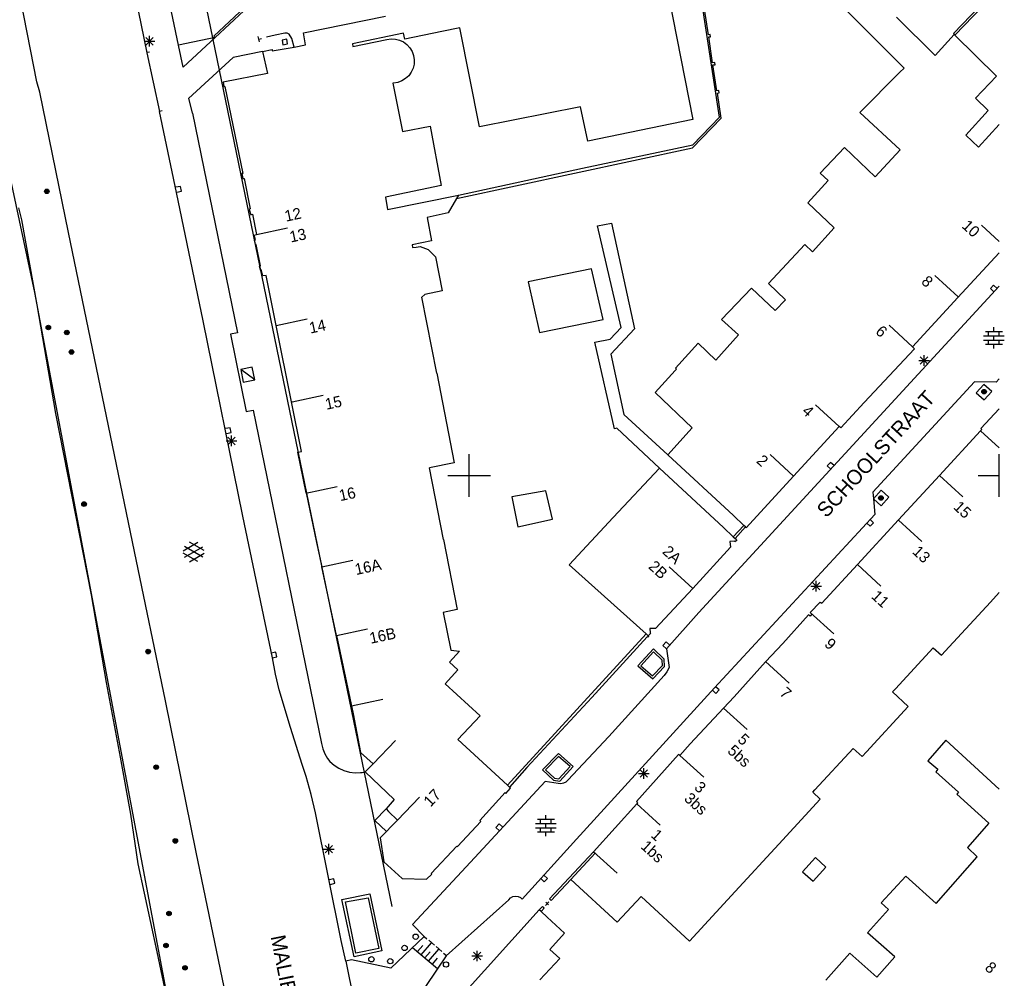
# Model space of a CAD drawing. Header units: millimetres. Extents: x 135944 to 142000, y 454200 to 456692.
# Tile 68 of 185: x 137208 to 137300, y 455853 to 455943. Entities that reach past the tile are written whole.
import ezdxf
from ezdxf.enums import TextEntityAlignment as Align

# ---------------------------------------------------------------- set-up
doc = ezdxf.new("R2010")
doc.units = ezdxf.units.MM
doc.layers.add('TotaalGBKN2013_Bistad', color=251, linetype='Continuous')
doc.layers.add('TotaalGBKN2013X$0$Contouren', color=251, linetype='Continuous')
doc.styles.add('TotaalGBKN2013X$0$GBKN binnenstad 2009$0$Standard', font='txt')

msp = doc.modelspace()

# ---------------------------------------------------------------- linework, layer by layer
at = {"layer": 'TotaalGBKN2013_Bistad'}
for p, q in [((137214.471, 455964.811), (137219.609, 455939.875)), ((137239.343, 455953.973), (137225.9, 455941.441)), ((137226.036, 455941.294), (137239.338, 455953.694)), ((137222.597, 455940.579), (137220.15, 455952.263)), ((137273.599, 455933.807), (137271.249, 455949.181)), ((137268.569, 455946.502), (137271.1, 455933.588)), ((137300, 455946.177), (137295.671, 455941.671)), ((137291.03, 455938.422), (137284.041, 455945.411)), ((137295.811, 455941.531), (137300, 455945.891)), ((137209.231, 455937.14), (137207.714, 455944.824)), ((137234.361, 455941.756), (137242.093, 455943.333)), ((137272.569, 455941.556), (137272.197, 455943.992)), ((137290.315, 455943.211), (137293.947, 455939.616)), ((137219.841, 455940.452), (137219.841, 455941.452)), ((137225.9, 455941.441), (137226.036, 455941.294)), ((137230.221, 455940.901), (137230.097, 455941.385)), ((137231.685, 455941.533), (137230.886, 455941.329)), ((137232.606, 455941.705), (137231.685, 455941.533)), ((137232.626, 455941.71), (137232.606, 455941.705)), ((137232.828, 455941.711), (137232.626, 455941.71)), ((137233.015, 455941.635), (137232.828, 455941.711)), ((137233.27, 455941.212), (137233.015, 455941.635)), ((137234.572, 455940.603), (137234.361, 455941.756)), ((137243.794, 455941.711), (137238.984, 455940.709)), ((137243.92, 455941.158), (137243.794, 455941.711)), ((137247.43, 455941.887), (137243.92, 455941.158)), ((137249.115, 455942.214), (137247.43, 455941.887)), ((137250.986, 455932.883), (137249.115, 455942.214)), ((137272.719, 455941.579), (137272.569, 455941.556)), ((137272.592, 455941.356), (137272.75, 455941.378)), ((137272.959, 455938.928), (137272.592, 455941.356)), ((137272.75, 455941.378), (137272.719, 455941.579)), ((137293.947, 455939.616), (137295.741, 455941.601)), ((137295.671, 455941.671), (137295.741, 455941.601)), ((137295.741, 455941.601), (137295.811, 455941.531)), ((137295.811, 455941.531), (137299.727, 455937.675)), ((137219.341, 455940.952), (137220.341, 455940.952)), ((137219.487, 455940.598), (137220.195, 455941.306)), ((137220.195, 455940.598), (137219.487, 455941.306)), ((137226.036, 455941.294), (137222.597, 455940.579)), ((137223.033, 455938.495), (137222.597, 455940.579)), ((137226.036, 455941.294), (137223.033, 455938.495)), ((137230.159, 455941.143), (137230.401, 455941.205)), ((137232.788, 455941.16), (137232.347, 455941.069)), ((137232.347, 455941.069), (137232.438, 455940.628)), ((137232.438, 455940.628), (137232.879, 455940.719)), ((137232.879, 455940.719), (137232.788, 455941.16)), ((137233.48, 455940.409), (137233.27, 455941.212)), ((137233.48, 455940.409), (137234.572, 455940.603)), ((137238.984, 455940.709), (137239.034, 455940.448)), ((137239.034, 455940.448), (137242.225, 455941.11)), ((137242.225, 455941.11), (137242.628, 455941.172)), ((137242.628, 455941.172), (137243.036, 455941.155)), ((137243.036, 455941.155), (137243.432, 455941.058)), ((137243.432, 455941.058), (137243.802, 455940.886)), ((137243.802, 455940.886), (137244.131, 455940.645)), ((137244.131, 455940.645), (137244.407, 455940.345)), ((137219.854, 455939.926), (137219.609, 455939.876)), ((137219.609, 455939.875), (137220.786, 455934.325)), ((137230.493, 455939.99), (137227.743, 455939.431)), ((137230.493, 455939.99), (137231.41, 455940.171)), ((137230.493, 455939.99), (137230.979, 455937.912)), ((137231.41, 455940.171), (137231.413, 455940.041)), ((137231.413, 455940.041), (137233.48, 455940.409)), ((137244.407, 455940.345), (137244.619, 455939.997)), ((137244.619, 455939.997), (137244.76, 455939.614)), ((137244.76, 455939.614), (137244.823, 455939.211)), ((137227.743, 455939.431), (137223.538, 455935.551)), ((137244.807, 455938.804), (137244.711, 455938.407)), ((137244.823, 455939.211), (137244.807, 455938.804)), ((137273.158, 455938.95), (137272.959, 455938.928)), ((137272.993, 455938.722), (137273.19, 455938.74)), ((137273.368, 455936.274), (137272.993, 455938.722)), ((137273.19, 455938.74), (137273.158, 455938.95)), ((137230.979, 455937.912), (137226.787, 455937.098)), ((137244.301, 455937.707), (137244.001, 455937.43)), ((137244.54, 455938.037), (137244.301, 455937.707)), ((137244.711, 455938.407), (137244.54, 455938.037)), ((137290.635, 455938.028), (137286.841, 455934.236)), ((137290.635, 455938.028), (137291.03, 455938.422)), ((137299.727, 455937.675), (137297.748, 455935.594)), ((137209.49, 455936.152), (137209.231, 455937.14)), ((137226.787, 455937.098), (137226.865, 455936.679)), ((137242.868, 455937.011), (137242.805, 455937.008)), ((137242.805, 455937.008), (137243.708, 455932.435)), ((137243.271, 455937.075), (137242.868, 455937.011)), ((137243.654, 455937.217), (137243.271, 455937.075)), ((137244.001, 455937.43), (137243.654, 455937.217)), ((137212.201, 455922.92), (137209.49, 455936.152)), ((137226.865, 455936.679), (137226.95, 455936.693)), ((137226.95, 455936.693), (137228.644, 455928.487)), ((137273.546, 455936.3), (137273.368, 455936.274)), ((137273.411, 455936.055), (137273.58, 455936.081)), ((137273.77, 455933.707), (137273.411, 455936.055)), ((137273.58, 455936.081), (137273.546, 455936.3)), ((137223.538, 455935.551), (137223.873, 455934.192)), ((137297.748, 455935.594), (137298.947, 455934.41)), ((137221.03, 455934.384), (137220.785, 455934.332)), ((137222.396, 455926.703), (137220.786, 455934.325)), ((137223.873, 455934.192), (137223.902, 455934.161)), ((137223.902, 455934.161), (137228.139, 455913.468)), ((137260.51, 455934.767), (137250.986, 455932.883)), ((137261.208, 455931.538), (137260.51, 455934.767)), ((137286.841, 455934.236), (137290.667, 455930.7)), ((137298.947, 455934.41), (137296.834, 455932.091)), ((137271.1, 455933.588), (137261.208, 455931.538)), ((137271.079, 455930.887), (137273.77, 455933.707)), ((137271.096, 455931.189), (137273.599, 455933.807)), ((137298.027, 455930.951), (137300, 455933.115)), ((137243.708, 455932.435), (137246.313, 455932.945)), ((137246.313, 455932.945), (137247.359, 455927.35)), ((137296.834, 455932.091), (137298.027, 455930.951)), ((137260.7, 455928.995), (137271.096, 455931.189)), ((137248.799, 455926.133), (137271.079, 455930.887)), ((137285.388, 455930.928), (137283.097, 455928.527)), ((137288.306, 455928.178), (137285.388, 455930.928)), ((137290.667, 455930.7), (137288.306, 455928.178)), ((137228.644, 455928.487), (137228.544, 455928.478)), ((137228.544, 455928.478), (137228.654, 455928.002)), ((137248.98, 455926.452), (137260.7, 455928.995)), ((137283.097, 455928.527), (137283.852, 455927.824)), ((137228.654, 455928.002), (137228.764, 455928.011)), ((137228.764, 455928.011), (137229.356, 455925.159)), ((137281.93, 455925.728), (137283.852, 455927.824)), ((137222.777, 455927.268), (137222.336, 455927.177)), ((137224.906, 455914.583), (137222.396, 455926.703)), ((137222.426, 455926.736), (137222.867, 455926.827)), ((137222.867, 455926.827), (137222.777, 455927.268)), ((137247.359, 455927.35), (137242.103, 455926.24)), ((137242.103, 455926.24), (137242.297, 455925.091)), ((137242.297, 455925.091), (137248.98, 455926.452)), ((137248.799, 455926.133), (137248.013, 455924.758)), ((137248.98, 455926.452), (137248.799, 455926.133)), ((137284.423, 455923.371), (137281.93, 455925.728)), ((137207.491, 455925.234), (137207.768, 455924.1)), ((137229.356, 455925.159), (137229.255, 455925.095)), ((137229.255, 455925.095), (137229.399, 455924.588)), ((137248.013, 455924.758), (137246.044, 455924.33)), ((137207.768, 455924.1), (137209.23, 455916.108)), ((137229.399, 455924.588), (137229.55, 455924.631)), ((137229.55, 455924.631), (137229.943, 455922.732)), ((137246.044, 455924.33), (137246.445, 455922.126)), ((137262.108, 455923.539), (137263.422, 455923.795)), ((137263.422, 455923.795), (137265.606, 455913.823)), ((137218.43, 455892.836), (137212.201, 455922.92)), ((137229.943, 455922.732), (137232.877, 455923.363)), ((137264.322, 455913.962), (137262.108, 455923.539)), ((137282.399, 455921.084), (137284.423, 455923.371)), ((137300, 455922.069), (137298.326, 455923.61)), ((137229.717, 455922.679), (137229.943, 455922.732)), ((137229.832, 455922.213), (137229.717, 455922.679)), ((137229.742, 455922.184), (137229.832, 455922.213)), ((137229.842, 455921.773), (137229.742, 455922.184)), ((137246.445, 455922.126), (137244.623, 455921.754)), ((137229.922, 455921.792), (137229.842, 455921.773)), ((137230.313, 455919.767), (137229.922, 455921.792)), ((137244.623, 455921.754), (137244.641, 455921.513)), ((137244.641, 455921.513), (137244.985, 455921.537)), ((137244.985, 455921.537), (137245.386, 455921.594)), ((137245.386, 455921.594), (137246.143, 455921.314)), ((137246.143, 455921.314), (137246.829, 455920.608)), ((137281.669, 455921.775), (137278.23, 455918.116)), ((137282.399, 455921.084), (137281.669, 455921.775)), ((137300, 455921.004), (137296.1, 455916.801)), ((137246.829, 455920.608), (137247.449, 455917.413)), ((137230.213, 455919.743), (137230.313, 455919.767)), ((137230.323, 455919.377), (137230.213, 455919.743)), ((137230.393, 455919.391), (137230.323, 455919.377)), ((137230.547, 455918.824), (137230.393, 455919.391)), ((137261.53, 455919.497), (137255.573, 455918.265)), ((137262.628, 455914.721), (137261.53, 455919.497)), ((137230.847, 455918.866), (137230.547, 455918.824)), ((137231.797, 455914.149), (137230.847, 455918.866)), ((137255.573, 455918.265), (137256.632, 455913.476)), ((137296.138, 455916.842), (137293.931, 455918.874)), ((137247.449, 455917.413), (137245.831, 455917.085)), ((137276.637, 455917.682), (137273.788, 455914.71)), ((137278.864, 455915.547), (137276.637, 455917.682)), ((137278.23, 455918.116), (137279.835, 455916.57)), ((137299.65, 455917.487), (137294.191, 455911.532)), ((137299.467, 455917.957), (137299.162, 455917.626)), ((137299.162, 455917.626), (137299.494, 455917.321)), ((137299.798, 455917.652), (137299.467, 455917.957)), ((137300, 455917.866), (137299.65, 455917.487)), ((137245.831, 455917.085), (137245.537, 455916.813)), ((137246.942, 455909.641), (137245.537, 455916.813)), ((137279.835, 455916.57), (137278.864, 455915.547)), ((137296.1, 455916.801), (137291.81, 455912.145)), ((137209.23, 455916.108), (137210.982, 455905.853)), ((137228.665, 455896.179), (137224.906, 455914.583)), ((137231.792, 455914.148), (137234.726, 455914.779)), ((137256.632, 455913.476), (137262.628, 455914.721)), ((137273.788, 455914.71), (137275.419, 455913.252)), ((137233.247, 455906.95), (137231.797, 455914.149)), ((137263.3, 455912.856), (137264.322, 455913.962)), ((137265.606, 455913.823), (137263.357, 455911.435)), ((137291.81, 455912.145), (137289.603, 455914.177)), ((137298.697, 455913.577), (137300.297, 455913.577)), ((137298.997, 455913.177), (137298.997, 455913.577)), ((137299.497, 455913.577), (137299.497, 455913.977)), ((137299.997, 455913.177), (137299.997, 455913.577)), ((137228.139, 455913.468), (137227.48, 455913.333)), ((137227.48, 455913.333), (137228.975, 455906.032)), ((137261.857, 455912.569), (137263.3, 455912.856)), ((137263.716, 455904.418), (137261.857, 455912.569)), ((137275.419, 455913.252), (137273.28, 455910.883)), ((137298.517, 455913.177), (137300.477, 455913.177)), ((137298.517, 455912.777), (137300.477, 455912.777)), ((137298.997, 455912.377), (137298.997, 455912.777)), ((137299.497, 455912.777), (137299.497, 455913.177)), ((137299.997, 455912.377), (137299.997, 455912.777)), ((137271.593, 455912.474), (137269.454, 455910.13)), ((137273.28, 455910.883), (137271.593, 455912.474)), ((137292.007, 455911.947), (137287.27, 455906.885)), ((137291.81, 455912.145), (137292.007, 455911.947)), ((137298.697, 455912.377), (137300.297, 455912.377)), ((137299.497, 455911.977), (137299.497, 455912.377)), ((137263.357, 455911.435), (137264.581, 455905.746)), ((137294.191, 455911.532), (137271.678, 455887.091)), ((137292.407, 455910.852), (137293.407, 455910.852)), ((137292.553, 455910.498), (137293.261, 455911.206)), ((137293.261, 455910.498), (137292.553, 455911.206)), ((137292.907, 455910.352), (137292.907, 455911.352)), ((137229.532, 455910.227), (137228.447, 455910.003)), ((137229.78, 455909.025), (137228.447, 455910.003)), ((137228.447, 455910.003), (137228.695, 455908.801)), ((137229.78, 455909.025), (137229.532, 455910.227)), ((137267.538, 455907.818), (137269.435, 455909.909)), ((137269.55, 455910.035), (137269.435, 455909.909)), ((137269.454, 455910.13), (137269.55, 455910.035)), ((137228.695, 455908.801), (137229.78, 455909.025)), ((137246.942, 455909.641), (137248.595, 455901.202)), ((137297.66, 455908.85), (137288.073, 455898.441)), ((137299.694, 455908.798), (137297.66, 455908.85)), ((137300, 455909.131), (137299.694, 455908.798)), ((137233.298, 455906.96), (137236.232, 455907.591)), ((137271.021, 455904.498), (137267.538, 455907.818)), ((137228.975, 455906.032), (137229.612, 455906.163)), ((137229.612, 455906.163), (137236.074, 455874.72)), ((137234.189, 455902.275), (137233.247, 455906.95)), ((137284.887, 455904.621), (137282.68, 455906.653)), ((137287.27, 455906.885), (137285.059, 455904.484)), ((137300, 455906.304), (137298.252, 455904.446)), ((137210.982, 455905.853), (137214.336, 455888.743)), ((137264.581, 455905.746), (137268.736, 455901.964)), ((137227.469, 455904.51), (137227.028, 455904.419)), ((137227.559, 455904.069), (137227.469, 455904.51)), ((137263.915, 455904.457), (137263.716, 455904.418)), ((137267.94, 455900.701), (137263.915, 455904.457)), ((137268.736, 455901.964), (137271.021, 455904.498)), ((137284.887, 455904.621), (137280.583, 455899.94)), ((137285.059, 455904.484), (137284.887, 455904.621)), ((137298.241, 455904.219), (137294.365, 455900.013)), ((137298.349, 455904.337), (137298.241, 455904.219)), ((137298.241, 455904.219), (137300, 455902.599)), ((137298.252, 455904.446), (137298.349, 455904.337)), ((137227.118, 455903.978), (137227.559, 455904.069)), ((137227.227, 455902.908), (137227.935, 455903.616)), ((137227.935, 455902.908), (137227.227, 455903.616)), ((137227.581, 455902.762), (137227.581, 455903.762)), ((137227.081, 455903.262), (137228.081, 455903.262)), ((137233.834, 455902.19), (137234.189, 455902.275)), ((137234.635, 455898.358), (137233.834, 455902.19)), ((137250, 455900), (137250, 455902)), ((137274.918, 455896.235), (137268.736, 455901.964)), ((137280.588, 455899.946), (137278.381, 455901.978)), ((137300, 455900), (137300, 455902)), ((137248.595, 455901.202), (137246.245, 455900.719)), ((137247.566, 455893.974), (137246.245, 455900.719)), ((137267.94, 455900.701), (137263.594, 455896.039)), ((137273.996, 455895.093), (137267.94, 455900.701)), ((137284.087, 455901.237), (137283.782, 455900.906)), ((137283.782, 455900.906), (137284.114, 455900.601)), ((137284.418, 455900.932), (137284.087, 455901.237)), ((137248, 455900), (137250, 455900)), ((137250, 455900), (137252, 455900)), ((137250, 455898), (137250, 455900)), ((137280.583, 455899.94), (137276.139, 455895.075)), ((137294.365, 455900.013), (137290.489, 455895.807)), ((137294.366, 455900.012), (137296.573, 455897.98)), ((137298, 455900), (137300, 455900)), ((137300, 455898), (137300, 455900)), ((137234.607, 455898.352), (137237.542, 455898.977)), ((137234.635, 455898.358), (137235.612, 455893.679)), ((137257.233, 455898.567), (137254.023, 455897.979)), ((137254.023, 455897.979), (137254.575, 455895.169)), ((137257.849, 455895.871), (137257.233, 455898.567)), ((137288.073, 455898.441), (137288.124, 455897.816)), ((137288.124, 455897.816), (137288.251, 455896.335)), ((137231.439, 455882.801), (137228.665, 455896.179)), ((137254.575, 455895.169), (137257.849, 455895.871)), ((137259.435, 455891.578), (137263.594, 455896.039)), ((137288.251, 455896.335), (137273.131, 455879.972)), ((137275.9, 455895.302), (137274.918, 455896.235)), ((137288.144, 455895.543), (137287.813, 455895.848)), ((137273.996, 455895.093), (137274.907, 455894.22)), ((137275.9, 455895.302), (137274.907, 455894.22)), ((137276.059, 455895.151), (137275.08, 455894.054)), ((137276.059, 455895.151), (137275.9, 455895.302)), ((137276.139, 455895.075), (137276.059, 455895.151)), ((137290.489, 455895.807), (137286.614, 455891.6)), ((137287.508, 455895.517), (137287.838, 455895.212)), ((137287.838, 455895.212), (137288.144, 455895.543)), ((137290.491, 455895.805), (137292.698, 455893.773)), ((137274.907, 455894.22), (137275.08, 455894.054)), ((137275.08, 455894.054), (137275.254, 455893.887)), ((137223.01, 455892.901), (137224.412, 455893.71)), ((137223.147, 455892.288), (137224.88, 455893.287)), ((137224.88, 455892.299), (137223.148, 455893.301)), ((137225.01, 455892.918), (137223.624, 455893.719)), ((137235.612, 455893.679), (137236.103, 455891.384)), ((137247.566, 455893.974), (137248.858, 455887.379)), ((137274.647, 455893.236), (137271.086, 455889.347)), ((137275.03, 455893.807), (137274.573, 455893.788)), ((137274.573, 455893.788), (137274.647, 455893.236)), ((137275.066, 455893.733), (137275.03, 455893.807)), ((137275.254, 455893.887), (137275.066, 455893.733)), ((137221.371, 455878.754), (137218.43, 455892.836)), ((137224.411, 455891.878), (137223.01, 455892.687)), ((137223.624, 455891.869), (137225.01, 455892.669)), ((137236.101, 455891.383), (137239.036, 455892.008)), ((137237.49, 455884.905), (137236.103, 455891.384)), ((137266.681, 455885.074), (137259.435, 455891.578)), ((137271.086, 455889.347), (137268.879, 455891.378)), ((137283.265, 455887.966), (137286.614, 455891.6)), ((137286.616, 455891.598), (137288.823, 455889.566)), ((137271.086, 455889.347), (137267.58, 455885.56)), ((137282.235, 455889.564), (137283.235, 455889.564)), ((137282.381, 455889.21), (137283.089, 455889.918)), ((137283.089, 455889.21), (137282.381, 455889.918)), ((137282.735, 455889.064), (137282.735, 455890.064)), ((137214.336, 455888.743), (137215.77, 455880.488)), ((137299.161, 455888.06), (137300, 455888.971)), ((137282.166, 455887.072), (137283.123, 455888.063)), ((137283.123, 455888.063), (137283.265, 455887.966)), ((137295.287, 455883.852), (137299.161, 455888.06)), ((137248.858, 455887.379), (137247.549, 455887.097)), ((137247.549, 455887.097), (137248.258, 455883.534)), ((137271.678, 455887.091), (137268.601, 455883.661)), ((137282.008, 455886.874), (137279.571, 455884.164)), ((137282.151, 455886.746), (137282.008, 455886.874)), ((137282.313, 455886.924), (137282.151, 455886.746)), ((137282.166, 455887.072), (137282.313, 455886.924)), ((137282.167, 455887.073), (137284.389, 455885.057)), ((137237.483, 455884.903), (137240.418, 455885.528)), ((137237.49, 455884.905), (137239.069, 455877.531)), ((137266.681, 455885.074), (137253.622, 455870.793)), ((137266.802, 455884.778), (137261.556, 455879.056)), ((137266.681, 455885.074), (137266.899, 455884.879)), ((137266.86, 455884.747), (137266.802, 455884.778)), ((137266.946, 455884.835), (137266.86, 455884.747)), ((137267.117, 455885.098), (137266.899, 455884.879)), ((137266.899, 455884.879), (137266.946, 455884.835)), ((137267.58, 455885.56), (137267.05, 455885.567)), ((137267.05, 455885.567), (137267.066, 455885.157)), ((137267.066, 455885.157), (137267.117, 455885.098)), ((137268.581, 455884.306), (137268.276, 455883.975)), ((137268.276, 455883.975), (137268.608, 455883.67)), ((137268.912, 455884.001), (137268.581, 455884.306)), ((137279.571, 455884.164), (137277.957, 455882.442)), ((137294.551, 455883.053), (137295.287, 455883.852)), ((137231.773, 455883.328), (137231.332, 455883.237)), ((137231.422, 455882.796), (137231.863, 455882.887)), ((137231.863, 455882.887), (137231.773, 455883.328)), ((137249.082, 455883.44), (137248.133, 455882.409)), ((137248.258, 455883.534), (137249.082, 455883.44)), ((137267.38, 455883.647), (137265.915, 455882.051)), ((137267.391, 455883.363), (137266.2, 455882.067)), ((137268.406, 455882.692), (137267.38, 455883.647)), ((137268.209, 455882.602), (137267.391, 455883.363)), ((137268.601, 455883.661), (137268.859, 455881.885)), ((137290.209, 455879.89), (137293.763, 455883.751)), ((137293.763, 455883.751), (137294.551, 455883.053)), ((137231.729, 455881.282), (137231.439, 455882.801)), ((137248.133, 455882.409), (137248.941, 455881.664)), ((137265.915, 455882.051), (137267.321, 455880.817)), ((137266.2, 455882.067), (137267.307, 455881.095)), ((137267.307, 455881.095), (137268.225, 455882.08)), ((137267.321, 455880.817), (137268.427, 455882.004)), ((137268.225, 455882.08), (137268.209, 455882.602)), ((137268.427, 455882.004), (137268.406, 455882.692)), ((137277.957, 455882.442), (137275.001, 455879.143)), ((137277.956, 455882.447), (137280.178, 455880.431)), ((137232.08, 455879.775), (137231.729, 455881.282)), ((137248.941, 455881.664), (137247.729, 455880.358)), ((137268.381, 455881.133), (137263.162, 455875.404)), ((137268.647, 455881.492), (137268.381, 455881.133)), ((137268.859, 455881.885), (137268.647, 455881.492)), ((137215.77, 455880.488), (137217.084, 455873.439)), ((137251.023, 455877.344), (137247.729, 455880.358)), ((137273.576, 455879.778), (137273.249, 455880.087)), ((137233.155, 455876.254), (137232.08, 455879.775)), ((137273.131, 455879.972), (137260.127, 455865.698)), ((137272.94, 455879.761), (137273.266, 455879.451)), ((137273.266, 455879.451), (137273.576, 455879.778)), ((137275.001, 455879.143), (137273.989, 455878.062)), ((137289.94, 455879.598), (137290.209, 455879.89)), ((137291.408, 455878.215), (137289.94, 455879.598)), ((137224.248, 455864.491), (137221.371, 455878.754)), ((137238.908, 455878.281), (137241.843, 455878.906)), ((137261.556, 455879.056), (137255.439, 455872.457)), ((137287.47, 455873.948), (137291.408, 455878.215)), ((137239.069, 455877.531), (137239.749, 455873.87)), ((137248.94, 455875.1), (137251.023, 455877.344)), ((137273.989, 455878.062), (137270.843, 455874.702)), ((137273.987, 455878.063), (137276.209, 455876.047)), ((137234.261, 455872.742), (137233.155, 455876.254)), ((137236.074, 455874.72), (137236.186, 455874.229)), ((137240.93, 455872.822), (137243.045, 455875.023)), ((137253.622, 455870.793), (137248.94, 455875.1)), ((137263.162, 455875.404), (137259.303, 455871.268)), ((137270.843, 455874.702), (137269.861, 455873.595)), ((137294.968, 455875.03), (137293.256, 455873.105)), ((137300, 455870.425), (137294.968, 455875.03)), ((137236.186, 455874.229), (137236.374, 455873.761)), ((137236.374, 455873.761), (137236.633, 455873.329)), ((137239.749, 455873.87), (137240.93, 455872.822)), ((137258.415, 455873.783), (137256.929, 455872.231)), ((137259.801, 455872.571), (137258.415, 455873.783)), ((137269.745, 455873.683), (137265.796, 455869.255)), ((137269.861, 455873.595), (137269.745, 455873.683)), ((137269.859, 455873.593), (137272.119, 455871.542)), ((137282.604, 455870.365), (137286.214, 455874.258)), ((137286.214, 455874.258), (137287.065, 455873.509)), ((137287.065, 455873.509), (137287.47, 455873.948)), ((137217.084, 455873.439), (137218.065, 455868.068)), ((137234.622, 455871.625), (137234.261, 455872.742)), ((137236.633, 455873.329), (137236.864, 455873.042)), ((137236.864, 455873.042), (137237.262, 455872.689)), ((137237.262, 455872.689), (137237.708, 455872.399)), ((137240.202, 455872.055), (137240.93, 455872.822)), ((137258.427, 455873.507), (137257.214, 455872.24)), ((137259.515, 455872.555), (137258.427, 455873.507)), ((137293.256, 455873.105), (137294.222, 455872.306)), ((137237.708, 455872.399), (137238.193, 455872.179)), ((137238.193, 455872.179), (137238.705, 455872.035)), ((137238.705, 455872.035), (137239.233, 455871.968)), ((137239.233, 455871.968), (137239.765, 455871.982)), ((137239.765, 455871.982), (137239.922, 455872.001)), ((137239.922, 455872.001), (137240.202, 455872.055)), ((137240.202, 455872.055), (137242.932, 455869.443)), ((137255.439, 455872.457), (137253.805, 455870.625)), ((137256.929, 455872.231), (137257.961, 455871.277)), ((137257.214, 455872.24), (137258.052, 455871.465)), ((137258.462, 455871.403), (137259.515, 455872.555)), ((137258.538, 455871.189), (137259.801, 455872.571)), ((137265.969, 455871.895), (137266.969, 455871.895)), ((137266.115, 455871.541), (137266.823, 455872.249)), ((137266.823, 455871.541), (137266.115, 455872.249)), ((137266.469, 455871.395), (137266.469, 455872.395)), ((137294.222, 455872.306), (137294.019, 455872.071)), ((137294.019, 455872.071), (137296.161, 455870.142)), ((137235.102, 455869.923), (137234.622, 455871.625)), ((137257.163, 455871.144), (137250.116, 455863.536)), ((137253.805, 455870.625), (137253.622, 455870.793)), ((137258.407, 455870.967), (137257.163, 455871.144)), ((137257.961, 455871.277), (137258.538, 455871.189)), ((137258.052, 455871.465), (137258.462, 455871.403)), ((137258.634, 455870.935), (137258.407, 455870.967)), ((137258.889, 455870.974), (137258.634, 455870.935)), ((137259.119, 455871.088), (137258.889, 455870.974)), ((137259.303, 455871.268), (137259.119, 455871.088)), ((137235.504, 455868.201), (137235.102, 455869.923)), ((137251.007, 455867.467), (137253.401, 455870.104)), ((137253.401, 455870.104), (137253.472, 455870.025)), ((137253.472, 455870.025), (137253.906, 455870.53)), ((137253.906, 455870.53), (137253.805, 455870.625)), ((137282.41, 455870.156), (137282.604, 455870.365)), ((137283.115, 455869.489), (137282.41, 455870.156)), ((137296.161, 455870.142), (137296.002, 455869.945)), ((137296.002, 455869.945), (137299.021, 455867.223)), ((137242.932, 455869.443), (137242.155, 455868.572)), ((137243.235, 455867.495), (137245.31, 455869.663)), ((137265.807, 455869.053), (137261.734, 455864.523)), ((137265.796, 455869.255), (137265.883, 455869.137)), ((137265.883, 455869.137), (137265.807, 455869.053)), ((137265.807, 455869.053), (137268.029, 455867.037)), ((137279.208, 455865.242), (137283.115, 455869.489)), ((137218.065, 455868.068), (137218.749, 455863.376)), ((137237.939, 455856.152), (137235.504, 455868.201)), ((137241.096, 455867.482), (137242.155, 455868.572)), ((137242.155, 455868.572), (137242.38, 455868.326)), ((137242.38, 455868.326), (137243.235, 455867.495)), ((137257.236, 455867.587), (137257.236, 455867.987)), ((137242.19, 455866.419), (137241.096, 455867.482)), ((137243.235, 455867.495), (137241.615, 455865.843)), ((137248.884, 455865.001), (137251.088, 455867.382)), ((137251.088, 455867.382), (137251.007, 455867.467)), ((137252.832, 455867.141), (137252.527, 455866.81)), ((137253.163, 455866.836), (137252.832, 455867.141)), ((137256.256, 455867.187), (137258.216, 455867.187)), ((137256.436, 455867.587), (137258.036, 455867.587)), ((137256.736, 455867.187), (137256.736, 455867.587)), ((137257.236, 455866.787), (137257.236, 455867.187)), ((137257.736, 455867.187), (137257.736, 455867.587)), ((137299.021, 455867.223), (137297.005, 455864.93)), ((137252.527, 455866.81), (137252.859, 455866.505)), ((137256.256, 455866.787), (137258.216, 455866.787)), ((137256.436, 455866.387), (137258.036, 455866.387)), ((137256.736, 455866.387), (137256.736, 455866.787)), ((137257.236, 455865.987), (137257.236, 455866.387)), ((137257.736, 455866.387), (137257.736, 455866.787)), ((137236.756, 455864.258), (137236.756, 455865.258)), ((137241.615, 455865.843), (137241.941, 455863.571)), ((137260.127, 455865.698), (137255.001, 455860.041)), ((137275.088, 455860.763), (137279.208, 455865.242)), ((137226.881, 455851.758), (137224.248, 455864.491)), ((137236.256, 455864.758), (137237.256, 455864.758)), ((137236.402, 455864.404), (137237.11, 455865.112)), ((137237.11, 455864.404), (137236.402, 455865.112)), ((137246.429, 455862.472), (137248.823, 455865.05)), ((137248.823, 455865.05), (137248.884, 455865.001)), ((137261.734, 455864.523), (137257.581, 455860.071)), ((137261.884, 455864.394), (137259.588, 455861.909)), ((137261.734, 455864.523), (137263.956, 455862.507)), ((137261.734, 455864.523), (137261.884, 455864.394)), ((137297.005, 455864.93), (137297.914, 455864.055)), ((137218.749, 455863.376), (137220.541, 455855.091)), ((137241.941, 455863.571), (137243.67, 455862.014)), ((137250.116, 455863.536), (137244.659, 455857.676)), ((137282.652, 455863.964), (137281.434, 455862.64)), ((137283.654, 455863.06), (137282.652, 455863.964)), ((137294.034, 455859.641), (137297.914, 455864.055)), ((137246.478, 455862.407), (137246.429, 455862.472)), ((137281.434, 455862.64), (137282.439, 455861.732)), ((137282.439, 455861.732), (137283.654, 455863.06)), ((137237.241, 455861.982), (137236.803, 455861.881)), ((137236.904, 455861.442), (137237.343, 455861.544)), ((137237.343, 455861.544), (137237.241, 455861.982)), ((137243.67, 455862.014), (137245.973, 455861.948)), ((137245.973, 455861.948), (137246.478, 455862.407)), ((137256.751, 455861.986), (137257.08, 455861.679)), ((137257.387, 455862.008), (137257.058, 455862.315)), ((137257.08, 455861.679), (137257.387, 455862.008)), ((137259.588, 455861.909), (137257.745, 455859.916)), ((137259.588, 455861.909), (137263.963, 455857.871)), ((137288.86, 455859.709), (137291.187, 455862.217)), ((137291.187, 455862.217), (137294.034, 455859.641)), ((137238, 455860.031), (137240.641, 455860.56)), ((137240.641, 455860.56), (137241.756, 455855.176)), ((137275.088, 455860.763), (137270.777, 455856.077)), ((137239.146, 455854.617), (137238, 455860.031)), ((137238.327, 455859.793), (137240.457, 455860.182)), ((137239.31, 455854.95), (137238.327, 455859.793)), ((137240.457, 455860.182), (137241.479, 455855.39)), ((137247.821, 455854.721), (137253.741, 455859.981)), ((137253.741, 455859.981), (137253.907, 455860.165)), ((137253.907, 455860.165), (137254.123, 455860.288)), ((137254.123, 455860.288), (137254.367, 455860.335)), ((137254.367, 455860.335), (137254.613, 455860.304)), ((137254.613, 455860.304), (137254.837, 455860.196)), ((137254.837, 455860.196), (137255.001, 455860.041)), ((137257.185, 455859.464), (137257.515, 455859.812)), ((137257.474, 455859.521), (137257.226, 455859.755)), ((137257.581, 455860.071), (137257.676, 455859.981)), ((137257.745, 455859.916), (137257.676, 455859.981)), ((137263.963, 455857.871), (137266.214, 455860.316)), ((137270.777, 455856.077), (137266.214, 455860.316)), ((137289.553, 455859.087), (137288.86, 455859.709)), ((137247.459, 455848.927), (137256.615, 455859.036)), ((137256.615, 455859.036), (137256.929, 455859.372)), ((137256.788, 455858.881), (137256.615, 455859.036)), ((137256.788, 455858.881), (137257.088, 455859.206)), ((137257.367, 455858.364), (137256.788, 455858.881)), ((137256.929, 455859.372), (137257.014, 455859.284)), ((137257.088, 455859.206), (137257.014, 455859.284)), ((137287.568, 455856.884), (137289.553, 455859.087)), ((137257.367, 455858.364), (137258.999, 455856.847)), ((137244.659, 455857.676), (137245.757, 455856.543)), ((137258.999, 455856.847), (137257.618, 455855.311)), ((137290.162, 455854.612), (137287.568, 455856.884)), ((137238.361, 455854.192), (137237.939, 455856.152)), ((137245.757, 455856.543), (137242.626, 455853.552)), ((137245.479, 455854.806), (137246.455, 455855.945)), ((137245.757, 455856.543), (137246.019, 455856.319)), ((137246.193, 455856.169), (137246.717, 455855.72)), ((137220.541, 455855.091), (137222.114, 455847.506)), ((137241.756, 455855.176), (137239.146, 455854.617)), ((137241.479, 455855.39), (137239.31, 455854.95)), ((137244.667, 455855.502), (137246.998, 455853.504)), ((137245.13, 455855.105), (137245.618, 455855.674)), ((137245.828, 455854.507), (137246.316, 455855.076)), ((137246.177, 455854.207), (137247.153, 455855.346)), ((137246.891, 455855.571), (137247.415, 455855.122)), ((137250.405, 455854.337), (137251.113, 455855.045)), ((137251.113, 455854.337), (137250.405, 455855.045)), ((137250.759, 455854.191), (137250.759, 455855.191)), ((137257.618, 455855.311), (137258.546, 455854.46)), ((137238.903, 455854.323), (137238.361, 455854.192)), ((137238.361, 455854.192), (137240.404, 455844.398)), ((137242.626, 455853.552), (137238.903, 455854.323)), ((137247.821, 455854.721), (137240.9, 455844.482)), ((137246.526, 455853.908), (137247.014, 455854.478)), ((137247.589, 455854.972), (137247.851, 455854.748)), ((137250.259, 455854.691), (137251.259, 455854.691)), ((137258.546, 455854.46), (137256.656, 455852.435)), ((137285.901, 455854.947), (137283.632, 455852.407)), ((137288.462, 455852.681), (137285.901, 455854.947)), ((137290.162, 455854.612), (137288.462, 455852.681))]:
    msp.add_line(p, q, dxfattribs=at)
for centre, radius in [((137210.159, 455926.804), 0.215), ((137210.159, 455926.804), 0.155), ((137210.159, 455926.804), 0.095), ((137210.159, 455926.804), 0.035), ((137210.306, 455913.955), 0.215), ((137210.306, 455913.955), 0.155), ((137210.306, 455913.955), 0.095), ((137210.306, 455913.955), 0.035), ((137212.045, 455913.485), 0.215), ((137212.045, 455913.485), 0.155), ((137212.045, 455913.485), 0.095), ((137212.045, 455913.485), 0.035), ((137212.493, 455911.645), 0.215), ((137212.493, 455911.645), 0.155), ((137212.493, 455911.645), 0.095), ((137212.493, 455911.645), 0.035), ((137298.57, 455907.91), 0.215), ((137298.57, 455907.91), 0.155), ((137298.57, 455907.91), 0.095), ((137298.57, 455907.91), 0.035), ((137288.838, 455897.881), 0.215), ((137288.838, 455897.881), 0.155), ((137288.838, 455897.881), 0.095), ((137288.838, 455897.881), 0.035), ((137213.674, 455897.306), 0.215), ((137213.674, 455897.306), 0.155), ((137213.674, 455897.306), 0.095), ((137213.674, 455897.306), 0.035), ((137219.715, 455883.397), 0.215), ((137219.715, 455883.397), 0.155), ((137219.715, 455883.397), 0.095), ((137219.715, 455883.397), 0.035), ((137220.481, 455872.499), 0.215), ((137220.481, 455872.499), 0.155), ((137220.481, 455872.499), 0.095), ((137220.481, 455872.499), 0.035), ((137222.281, 455865.542), 0.215), ((137222.281, 455865.542), 0.155), ((137222.281, 455865.542), 0.095), ((137222.281, 455865.542), 0.035), ((137221.688, 455858.698), 0.215), ((137221.688, 455858.698), 0.155), ((137221.688, 455858.698), 0.095), ((137221.688, 455858.698), 0.035), ((137244.956, 455856.505), 0.25), ((137221.398, 455855.676), 0.215), ((137221.398, 455855.676), 0.155), ((137221.398, 455855.676), 0.095), ((137221.398, 455855.676), 0.035), ((137243.91, 455855.447), 0.25), ((137240.781, 455854.382), 0.25), ((137242.56, 455854.199), 0.25), ((137247.815, 455853.889), 0.25), ((137223.194, 455853.57), 0.215), ((137223.194, 455853.57), 0.155), ((137223.194, 455853.57), 0.095), ((137223.194, 455853.57), 0.035)]:
    msp.add_circle(centre, radius, dxfattribs=at)
for points in [[(137297.827, 455907.8), (137298.563, 455907.124), (137299.294, 455907.919), (137298.558, 455908.595)], [(137288.124, 455897.816), (137288.862, 455898.627), (137289.599, 455897.95), (137288.855, 455897.139)]]:
    msp.add_3dface(points, dxfattribs=at)
at = {"layer": 'TotaalGBKN2013X$0$Contouren'}
for p, q in [((137209.02, 455917.259), (137184.296, 456033.174)), ((137242.726, 455859.366), (137219.719, 455970.927)), ((137222.007, 455848.422), (137209.02, 455917.259))]:
    msp.add_line(p, q, dxfattribs=at)

# ---------------------------------------------------------------- texts
at = {"layer": 'TotaalGBKN2013_Bistad', "style": 'TotaalGBKN2013X$0$GBKN binnenstad 2009$0$Standard'}
for s, rotation, p in [('12', 12.0873, (137232.605, 455924.447)), ('13', 12.12, (137233.069, 455922.483)), ('14', 12.12, (137234.918, 455913.898)), ('15', 12.12, (137236.424, 455906.71)), ('16', 12.0212, (137237.733, 455898.095)), ('15', 317.3562, (137295.963, 455897.318)), ('13', 317.3562, (137292.088, 455893.109)), ('16A', 12.0212, (137239.227, 455891.126)), ('11', 317.3562, (137288.212, 455888.903)), ('16B', 12.0212, (137240.609, 455884.646)), ('9', 317.7594, (137283.784, 455884.39)), ('7', 317.7594, (137279.574, 455879.767)), ('5', 317.7594, (137275.603, 455875.381)), ('5bs', 317.7594, (137274.643, 455874.322)), ('3', 317.7594, (137271.514, 455870.874)), ('17', 46.2553, (137245.966, 455869.042)), ('3bs', 317.7594, (137270.553, 455869.817)), ('1', 317.7594, (137267.424, 455866.37)), ('1bs', 317.7594, (137266.463, 455865.313))]:
    msp.add_text(s, height=1.054, rotation=rotation, dxfattribs=at).set_placement(p, align=Align.MIDDLE_LEFT)
for s, rotation, p in [('10', 317.3717, (137297.913, 455922.766)), ('8', 317.3717, (137293.504, 455918.042)), ('6', 317.3717, (137289.189, 455913.333)), ('4', 317.3717, (137282.256, 455905.819)), ('2', 317.3717, (137277.957, 455901.143)), ('2A', 317.3717, (137269.773, 455891.954)), ('2B', 317.3717, (137268.464, 455890.535)), ('8', 318.5429, (137299.504, 455853.348))]:
    msp.add_text(s, height=1.054, rotation=rotation, dxfattribs=at).set_placement(p, align=Align.MIDDLE_RIGHT)
for s, rotation, p in [('SCHOOLSTRAAT', 47.37042, (137283.693, 455895.937)), ('MALIESINGEL', 281.38608, (137231.256, 455856.518))]:
    msp.add_text(s, height=1.4, rotation=rotation, dxfattribs=at).set_placement(p)

doc.saveas('drawing.dxf')
